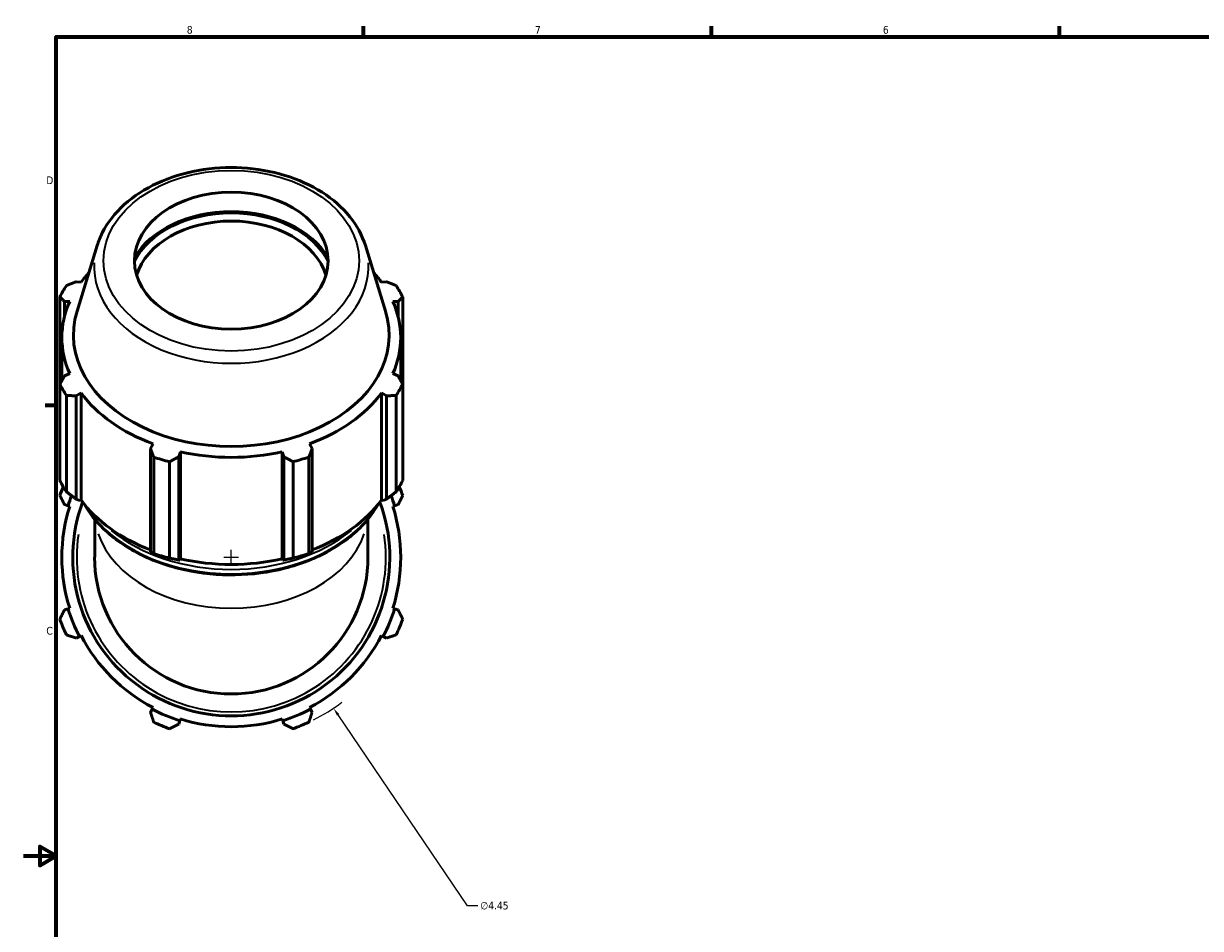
# Model space of a CAD drawing. Header units: inches. Extents: x 0.1 to 56.7, y -17.4 to 42.4.
# Tile 3 of 8: x 0.1 to 14.5, y 10.1 to 21.2. Entities that reach past the tile are written whole.
import ezdxf

# ---------------------------------------------------------------- set-up
doc = ezdxf.new("R2010")
doc.units = ezdxf.units.IN
doc.header["$MEASUREMENT"] = 0
for name, color, linetype, lineweight in [('Border (ANSI)', 7, 'Continuous', 70), ('Dimension (ANSI)', 7, 'Continuous', 25), ('Visible (ANSI)', 7, 'Continuous', 50), ('Visible Narrow (ANSI)', 7, 'Continuous', 35)]:
    doc.layers.add(name, color=color, linetype=linetype, lineweight=lineweight)
doc.styles.add('Note Text (ANSI)', font='tahoma.ttf')
doc.dimstyles.new('Default (ANSI)', dxfattribs={"dimtxt": 0.094488, "dimasz": 0.098425, "dimexe": 0.125, "dimexo": 0.0625, "dimgap": 0.031496, "dimtad": 0, "dimtih": 1, "dimtoh": 1, "dimrnd": 1e-08, "dimzin": 4, "dimdsep": 46, "dimtxsty": 'Note Text (ANSI)', "dimcen": 0.09, "dimdle": 0.393701, "dimclrd": 256, "dimclre": 256, "dimclrt": 5, "dimadec": 0, "dimazin": 1, "dimtfac": 1, "dimtofl": 0, "dimtmove": 0, "dimatfit": 3, "dimfxl": 1, "dimtolj": 1, "dimtzin": 4, "dimlwd": -1, "dimlwe": -1, "dimarcsym": 0})

# ---------------------------------------------------------------- blocks, each defined once
blk = doc.blocks.new('Borders Default Border')
at = {"layer": 'Border (ANSI)'}
for p, q in [((4.25, 21), (4.25, 21.134)), ((8.5, 21), (8.5, 21.134)), ((12.75, 21), (12.75, 21.134)), ((0.5, 16.5), (0.366, 16.5))]:
    blk.add_line(p, q, dxfattribs=at)
at = {"layer": 'Border (ANSI)', "flags": 128}
for points in [[(0.5, 1), (0.5, 21), (33.5, 21), (33.5, 1), (0.5, 1)], [(0.1, 11), (0.5, 11), (0.3, 11.115), (0.3, 10.885), (0.5, 11)]]:
    blk.add_lwpolyline(points, dxfattribs=at)
at = {"layer": 'Border (ANSI)', "color": 5, "true_color": 0x0000ff, "char_height": 0.0945, "attachment_point": 7, "style": 'Note Text (ANSI)'}
for s, insert in [('8', (2.094, 21.038)), ('7', (6.346, 21.04)), ('6', (10.595, 21.038)), ('D', (0.378, 19.203)), ('C', (0.378, 13.701))]:
    blk.add_mtext(s, dxfattribs=dict(at, insert=insert))
blk = doc.blocks.new('*D9')
at = {"layer": 'Defpoints', "color": 0, "transparency": 16777216}
for p in [(1.389, 16.489), (3.885, 12.805)]:
    blk.add_point(p, dxfattribs=at)
at = {"layer": 'Dimension (ANSI)', "transparency": 16777216}
for p, q in [((2.637, 14.557), (2.637, 14.737)), ((2.547, 14.647), (2.727, 14.647)), ((5.521, 10.391), (3.941, 12.724)), ((5.647, 10.391), (5.521, 10.391))]:
    blk.add_line(p, q, dxfattribs=at)
blk.add_arc((2.637, 14.647), 2.225, 296.8174, 307.3378, dxfattribs=at)
blk.add_solid([(3.954, 12.733), (3.927, 12.715), (3.885, 12.805)], dxfattribs=at)
at = {"layer": 'Dimension (ANSI)', "color": 5, "transparency": 16777216, "insert": (5.678, 10.442), "char_height": 0.0945, "attachment_point": 1, "style": 'Note Text (ANSI)'}
blk.add_mtext('\\A1;∅4.45', dxfattribs=at)

msp = doc.modelspace()

# ---------------------------------------------------------------- linework, layer by layer
at = {"layer": 'Visible (ANSI)'}
for p, q in [((1, 18.453), (0.753, 17.652)), ((4.275, 18.453), (4.522, 17.652)), ((0.802, 18.006), (0.743, 18.012)), ((4.532, 18.012), (4.473, 18.006)), ((0.544, 17.827), (0.544, 16.762)), ((4.731, 16.762), (4.731, 17.827)), ((0.6, 17.769), (0.664, 17.77)), ((0.6, 17.587), (0.6, 17.769)), ((4.611, 17.77), (4.675, 17.769)), ((4.675, 17.769), (4.675, 17.587)), ((0.568, 16.804), (0.568, 17.33)), ((4.707, 16.804), (4.707, 17.33)), ((0.664, 16.89), (0.6, 16.861)), ((4.675, 16.861), (4.611, 16.89)), ((0.544, 15.585), (0.544, 16.762)), ((4.731, 16.762), (4.731, 15.585)), ((0.624, 16.624), (0.624, 15.447)), ((0.743, 16.617), (0.802, 16.655)), ((0.743, 15.357), (0.743, 16.617)), ((0.802, 15.347), (0.802, 16.655)), ((4.473, 16.655), (4.532, 16.617)), ((4.473, 15.347), (4.473, 16.655)), ((4.532, 16.617), (4.532, 15.357)), ((4.651, 15.447), (4.651, 16.624)), ((1.682, 16.032), (1.651, 15.975)), ((1.651, 15.975), (1.651, 14.715)), ((3.624, 15.975), (3.593, 16.032)), ((3.624, 14.715), (3.624, 15.975)), ((1.69, 14.694), (1.69, 15.871)), ((1.884, 15.814), (1.884, 14.637)), ((1.995, 15.874), (2.015, 15.935)), ((1.995, 14.614), (1.995, 15.874)), ((2.015, 14.628), (2.015, 15.935)), ((3.26, 15.935), (3.28, 15.874)), ((3.26, 14.628), (3.26, 15.935)), ((3.28, 15.874), (3.28, 14.614)), ((3.391, 14.637), (3.391, 15.814)), ((3.585, 15.871), (3.585, 14.694)), ((0.6, 15.29), (0.643, 15.276)), ((0.643, 15.276), (0.664, 15.27)), ((0.782, 15.34), (0.743, 15.357)), ((0.802, 15.347), (0.782, 15.34)), ((4.493, 15.34), (4.473, 15.347)), ((4.532, 15.357), (4.493, 15.34)), ((4.611, 15.27), (4.632, 15.276)), ((4.632, 15.276), (4.675, 15.29)), ((0.969, 15.114), (0.969, 14.647)), ((4.306, 14.647), (4.306, 15.114)), ((2.008, 14.613), (1.995, 14.614)), ((2.015, 14.628), (2.008, 14.613)), ((3.266, 14.613), (3.26, 14.628)), ((3.28, 14.614), (3.266, 14.613)), ((0.643, 14.018), (0.6, 14.005)), ((0.664, 14.025), (0.643, 14.018)), ((4.632, 14.018), (4.611, 14.025)), ((4.675, 14.005), (4.632, 14.018)), ((0.743, 13.661), (0.782, 13.682)), ((0.782, 13.682), (0.802, 13.692)), ((4.473, 13.692), (4.493, 13.682)), ((4.493, 13.682), (4.532, 13.661)), ((1.682, 12.812), (1.672, 12.792)), ((3.603, 12.792), (3.593, 12.812)), ((1.672, 12.792), (1.651, 12.753)), ((1.995, 12.61), (2.008, 12.653)), ((2.008, 12.653), (2.015, 12.674)), ((3.26, 12.674), (3.266, 12.653)), ((3.266, 12.653), (3.28, 12.61)), ((3.624, 12.753), (3.603, 12.792))]:
    msp.add_line(p, q, dxfattribs=at)
for radius, start, end in [(2.225, 157.2288, 160.208), (2.091, 158.9068, 162.5), (2.092, 17.5, 21.0932), (2.225, 19.792, 22.7712), (2.069, 162.5, 197.5), (1.936, 159.6544, 20.3456), (2.069, 342.5, 17.5), (1.669, 180, 0), (2.091, 197.5, 207.5), (2.092, 332.5, 342.5), (2.225, 199.792, 205.208), (2.225, 334.792, 340.208), (2.069, 207.5, 242.5), (2.069, 297.5, 332.5), (2.092, 242.5, 252.5), (2.069, 252.5, 287.5), (2.092, 287.5, 297.5), (2.225, 244.792, 250.208), (2.225, 289.792, 295.208)]:
    msp.add_arc((2.637, 14.647), radius, start, end, dxfattribs=at)
msp.add_ellipse((2.637, 18.268), major_axis=(-1.183, 0), ratio=0.707107, dxfattribs=at)
for centre, major_axis, start_param, end_param in [((2.637, 17.966), (1.254, 0), 0.338185, 2.803408), ((2.637, 17.966), (1.274, 0), 0.381672, 2.759921), ((2.637, 17.916), (-1.183, 0), 3.353497, 6.071281), ((2.637, 17.33), (-2.069, 0), 5.711054, 5.80322), ((2.637, 17.33), (-2.069, 0), 3.621558, 3.713724), ((2.637, 17.294), (-2.225, 0), 5.843222, 5.93775), ((2.637, 17.294), (2.225, 0), 0.345435, 0.439963), ((2.637, 17.33), (-2.069, 0), 5.977753, 6.588618), ((2.637, 17.33), (2.069, 0), 5.977753, 6.588618), ((2.637, 17.363), (-1.928, 0), 6.068995, 9.638969), ((2.637, 17.294), (-2.225, 0), 0.345435, 0.439963), ((2.637, 17.294), (2.225, 0), 5.843222, 5.93775), ((2.637, 17.33), (2.069, 0), 3.621558, 4.232423), ((2.637, 17.33), (2.069, 0), 5.192355, 5.80322), ((2.637, 17.294), (2.225, 0), 4.272426, 4.366954), ((2.637, 17.33), (2.069, 0), 4.406956, 5.017822), ((2.637, 17.294), (2.225, 0), 5.057824, 5.152352), ((2.637, 16.117), (-2.225, 0), 0.345435, 0.439963), ((2.637, 16.117), (2.225, 0), 5.843222, 5.93775), ((2.637, 16.023), (-2.069, 0), 0.479966, 1.073963), ((2.637, 16.023), (-2.069, 0), 2.067629, 2.661627), ((2.637, 16.117), (-2.225, 0), 1.130833, 1.225361), ((2.637, 16.117), (-2.225, 0), 1.916232, 2.010759), ((2.637, 16.023), (-2.069, 0), 1.265364, 1.876229)]:
    msp.add_ellipse(centre, major_axis=major_axis, ratio=0.707107, start_param=start_param, end_param=end_param, dxfattribs=at)
for points, knots in [([(4.275, 18.453), (4.237, 18.578), (4.172, 18.697), (3.994, 18.918), (3.879, 19.019), (3.61, 19.19), (3.455, 19.26), (3.124, 19.361), (2.946, 19.392), (2.588, 19.412), (2.406, 19.401), (2.057, 19.338), (1.889, 19.286), (1.583, 19.146), (1.446, 19.057), (1.217, 18.851), (1.125, 18.734), (1.036, 18.557), (1.016, 18.506), (1, 18.453)], [0.214191, 0.214191, 0.214191, 0.214191, 0.518616, 0.518616, 0.836983, 0.836983, 1.163558, 1.163558, 1.491853, 1.491853, 1.820103, 1.820103, 2.148414, 2.148414, 2.476283, 2.476283, 2.799576, 2.799576, 2.927402, 2.927402, 2.927402, 2.927402]), ([(0.845, 15.291), (0.905, 15.186), (0.983, 15.087), (1.199, 14.877), (1.349, 14.772), (1.686, 14.602), (1.874, 14.536), (2.27, 14.45), (2.477, 14.429), (2.891, 14.436), (3.096, 14.464), (3.486, 14.563), (3.67, 14.636), (3.996, 14.818), (4.139, 14.929), (4.323, 15.128), (4.382, 15.208), (4.429, 15.291)], [3.525605, 3.525605, 3.525605, 3.525605, 3.770128, 3.770128, 4.091041, 4.091041, 4.413694, 4.413694, 4.736531, 4.736531, 5.059329, 5.059329, 5.382171, 5.382171, 5.704713, 5.704713, 5.899173, 5.899173, 5.899173, 5.899173])]:
    msp.add_open_spline(points, degree=3, knots=knots, dxfattribs=at)
for points, weights in [([(0.624, 17.965), (0.685, 17.989), (0.743, 18.012)], [2.72970964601, 2.7638150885, 2.7960622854]), ([(4.532, 18.012), (4.59, 17.989), (4.651, 17.965)], [2.80802157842, 2.7756364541, 2.74138513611]), ([(0.6, 17.769), (0.573, 17.798), (0.544, 17.827)], [2.7960622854, 2.7638150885, 2.72970964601]), ([(4.731, 17.827), (4.702, 17.798), (4.675, 17.769)], [2.74138513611, 2.7756364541, 2.80802157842]), ([(0.544, 16.762), (0.573, 16.812), (0.6, 16.861)], [2.72970964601, 2.7638150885, 2.7960622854]), ([(4.675, 16.861), (4.702, 16.812), (4.731, 16.762)], [2.80802157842, 2.7756364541, 2.74138513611]), ([(0.743, 16.617), (0.685, 16.621), (0.624, 16.624)], [2.7960622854, 2.7638150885, 2.72970964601]), ([(4.651, 16.624), (4.59, 16.621), (4.532, 16.617)], [2.74138513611, 2.7756364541, 2.80802157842]), ([(1.69, 15.871), (1.67, 15.924), (1.651, 15.975)], [2.72970964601, 2.7638150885, 2.7960622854]), ([(3.624, 15.975), (3.605, 15.924), (3.585, 15.871)], [2.80802157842, 2.7756364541, 2.74138513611]), ([(1.995, 15.874), (1.941, 15.845), (1.884, 15.814)], [2.7960622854, 2.7638150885, 2.72970964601]), ([(3.391, 15.814), (3.334, 15.845), (3.28, 15.874)], [2.74138513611, 2.7756364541, 2.80802157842]), ([(0.544, 15.401), (0.573, 15.344), (0.6, 15.29)], [1.01467779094, 1.01049017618, 1.00549835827]), ([(0.743, 15.357), (0.685, 15.401), (0.624, 15.447)], [1.00798849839, 1.01290591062, 1.0170164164]), ([(4.651, 15.447), (4.59, 15.401), (4.532, 15.357)], [1.0170164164, 1.01290591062, 1.00798849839]), ([(4.675, 15.29), (4.702, 15.344), (4.731, 15.401)], [1.00549835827, 1.01049017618, 1.01467779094]), ([(1.69, 14.694), (1.67, 14.704), (1.651, 14.715)], [1.02230841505, 1.01830504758, 1.01348934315]), ([(3.624, 14.715), (3.605, 14.704), (3.585, 14.694)], [1.01348934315, 1.01830504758, 1.02230841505]), ([(1.995, 14.614), (1.941, 14.625), (1.884, 14.637)], [1.00917795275, 1.01407352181, 1.01816100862]), ([(3.391, 14.637), (3.334, 14.625), (3.28, 14.614)], [1.01816100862, 1.01407352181, 1.00917795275]), ([(0.6, 14.005), (0.573, 13.951), (0.544, 13.894)], [1.00549835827, 1.01049017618, 1.01467779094]), ([(4.731, 13.894), (4.702, 13.951), (4.675, 14.005)], [1.01467779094, 1.01049017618, 1.00549835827]), ([(0.624, 13.7), (0.685, 13.68), (0.743, 13.661)], [1.01467779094, 1.01049017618, 1.00549835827]), ([(4.532, 13.661), (4.59, 13.68), (4.651, 13.7)], [1.00549835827, 1.01049017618, 1.01467779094]), ([(1.651, 12.753), (1.67, 12.695), (1.69, 12.634)], [1.00549835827, 1.01049017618, 1.01467779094]), ([(3.585, 12.634), (3.605, 12.695), (3.624, 12.753)], [1.01467779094, 1.01049017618, 1.00549835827]), ([(1.884, 12.554), (1.941, 12.583), (1.995, 12.61)], [1.01467779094, 1.01049017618, 1.00549835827]), ([(3.28, 12.61), (3.334, 12.583), (3.391, 12.554)], [1.00549835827, 1.01049017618, 1.01467779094])]:
    msp.add_rational_spline(points, weights, degree=2, dxfattribs=at)
at = {"layer": 'Visible Narrow (ANSI)'}
msp.add_arc((2.637, 14.647), 1.888, 171.5696, 8.4304, dxfattribs=at)
msp.add_ellipse((2.637, 18.268), major_axis=(1.56, 0), ratio=0.707107, dxfattribs=at)
for centre, major_axis, start_param, end_param in [((2.637, 18.201), (-1.676, 0), 6.247493, 9.46047), ((2.637, 15.815), (-1.936, 0), 0.521346, 2.620246), ((2.637, 15.869), (1.936, 0), 3.852467, 5.572311), ((2.637, 15.206), (-1.669, 0), 0.233142, 2.908451)]:
    msp.add_ellipse(centre, major_axis=major_axis, ratio=0.707107, start_param=start_param, end_param=end_param, dxfattribs=at)

# ---------------------------------------------------------------- block references
msp.add_blockref('Borders Default Border', (0, 0))

# ---------------------------------------------------------------- dimensions: what is measured, and where the dimension line sits
at = {"layer": 'Dimension (ANSI)'}
dim = msp.add_diameter_dim_2p(p1=(1.389, 16.489), p2=(3.885, 12.805), dimstyle='Default (ANSI)', override={"dimgap": 0.031496, "dimdec": 2, "dimlfac": 1, "dimtol": 0, "dimlim": 0, "dimtp": 0, "dimtm": 0, "dimtdec": 2}, dxfattribs=at)
dim.commit()
dim.dimension.update_dxf_attribs({"geometry": '*D9', "text_midpoint": (5.85, 10.391), "dimtype": 163})

doc.saveas('drawing.dxf')
